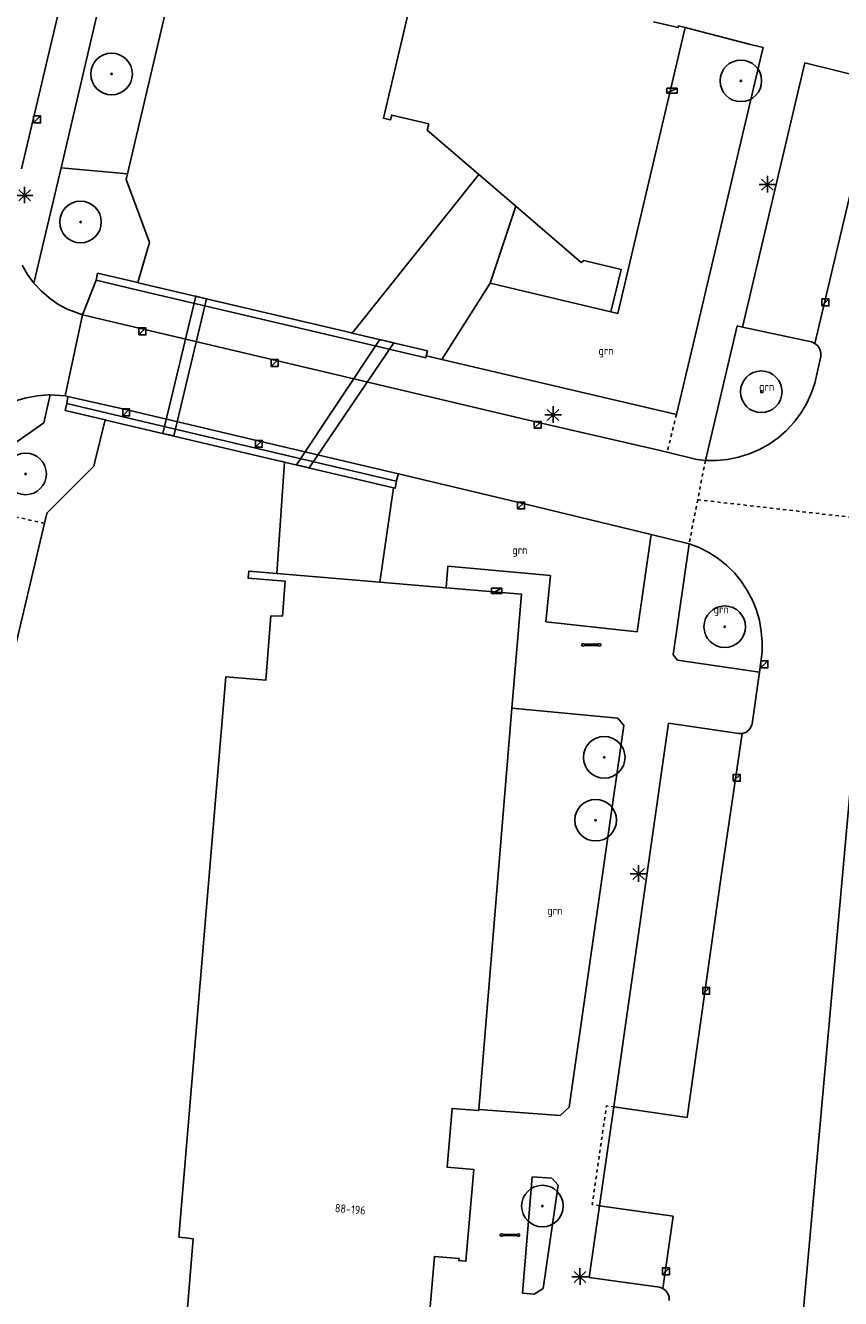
# Model space of a CAD drawing. Header units: metres. Extents: x 116958 to 118326, y 475500 to 477904.
# Tile 63 of 256: x 117410 to 117459, y 476236 to 476313. Entities that reach past the tile are written whole.
import ezdxf

# ---------------------------------------------------------------- set-up
doc = ezdxf.new("R2010")
doc.units = ezdxf.units.M
doc.header["$LTSCALE"] = 0.2
doc.linetypes.add('MATGRENS', pattern=[2, 1, -1])
doc.layers.get('0').update_dxf_attribs({"color": 6})
for name, color, linetype in [('B-WE-GR-BOOM-G', 252, 'Continuous'), ('B-WE-GR-GROENVOORZIENING-GV', 252, 'Continuous'), ('B-WE-GW-WATERGANG_INSTEEK-G', 252, 'Continuous'), ('B-WE-GW-WATERGANG_WATERLIJN-G', 252, 'Continuous'), ('B-WE-IE-FIETSENSTANG-G', 252, 'Continuous'), ('B-WE-IE-MEUBILAIR_WEGMEUBILAIR_LICHTMAST-G', 252, 'Continuous'), ('B-WE-KL-DATA_KAST-G', 90, 'Continuous'), ('B-WE-KW-KUNSTWERK_DUIKER-GV', 252, 'Continuous'), ('B-WE-KW-KUNSTWERK_WALBESCHERMING-GV', 252, 'Continuous'), ('B-WE-OG-BEBOUWING-GV', 252, 'Continuous'), ('B-WE-OG-HUISNUMMER-T25', 2, 'Continuous'), ('B-WE-RI-HWA_KOLK_TROTTOIRKOLK-G', 252, 'Continuous'), ('B-WE-VH-MATERIAALGRENS-G', 252, 'MATGRENS'), ('B-WE-VH-VERHARDING_ASFALT-GV', 252, 'Continuous')]:
    doc.layers.add(name, color=color, linetype=linetype)
doc.styles.get("Standard").update_dxf_attribs({"font": 'isocp.shx'})

# ---------------------------------------------------------------- blocks, each defined once
blk = doc.blocks.new('BGT_GR')
at = {"insert": (0.043, 0.019), "char_height": 0.1, "attachment_point": 5, "line_spacing_factor": 0.8}
blk.add_mtext('{\\C256;grn}', dxfattribs=at)
blk = doc.blocks.new('CELQ70108')
for p, q in [((-0.62, 0.31), (0.62, 0.31)), ((-0.62, -0.31), (-0.62, 0.31)), ((-0.62, -0.31), (0.62, 0.31)), ((0.62, -0.31), (0.62, 0.31)), ((-0.62, -0.31), (0.62, -0.31))]:
    blk.add_line(p, q)
blk = doc.blocks.new('CELQ211865')
for p, q in [((-0.5, 0), (0.5, 0)), ((0.354, -0.336), (-0.354, 0.336)), ((0.354, 0.336), (-0.354, -0.336)), ((-0.001, 0.526), (0, -0.474))]:
    blk.add_line(p, q)
blk = doc.blocks.new('Kvtrot')
blk.add_line((0, -420), (420, 0))
at = {"flags": 128}
blk.add_lwpolyline([(0, -420), (420, -420), (420, 0), (0, 0)], close=True, dxfattribs=at)
blk = doc.blocks.new('Koppelplaat_baz')
for p, q in [((-91, 22), (-106, 20)), ((-91, 22), (-91, 15)), ((-91, 15), (91, 15)), ((-91, 0), (-91, -8)), ((-91, 0), (91, 0)), ((91, 22), (106, 20)), ((91, 22), (91, 15)), ((91, 0), (91, -8)), ((-91, -8), (-106, -6)), ((91, -8), (106, -6))]:
    blk.add_line(p, q)
for centre, start, end in [((-104, 8), 97.5946, 262.4054), ((104, 8), 277.5946, 82.4054)]:
    blk.add_arc(centre, 13.1, start, end)
blk = doc.blocks.new('Bestboom')
h = blk.add_hatch(color=256)
h.dxf.hatch_style = 1
h.paths.add_polyline_path([(41, 0, 1), (-41, 0, 1)])
for radius in [1260, 41.1]:
    blk.add_circle((0, 0), radius)

msp = doc.modelspace()

# ---------------------------------------------------------------- linework, layer by layer
at = {"layer": 'B-WE-GR-GROENVOORZIENING-GV', "flags": 128}
msp.add_lwpolyline([(117437.819, 476297.171), (117445.136, 476295.435)], dxfattribs=at)
at = {"layer": 'B-WE-GW-WATERGANG_INSTEEK-G', "flags": 128}
for points in [[(117415.831, 476303.802), (117411.806, 476304.172)], [(117437.819, 476297.171), (117439.359, 476301.839)], [(117434.88, 476292.559), (117437.819, 476297.171)], [(117431.121, 476279.07), (117431.959, 476284.78)]]:
    msp.add_lwpolyline(points, dxfattribs=at)
at = {"layer": 'B-WE-GW-WATERGANG_WATERLIJN-G', "flags": 128}
for points in [[(117415.831, 476303.802), (117432.578, 476375.081), (117433.506, 476380.019), (117432.798, 476383.147), (117431.087, 476385.487), (117428.431, 476387.494), (117426.816, 476388.232), (117406.259, 476397.623), (117404.537, 476398.018)], [(117416.455, 476297.213), (117417.163, 476299.644), (117415.752, 476303.466), (117415.831, 476303.802)], [(117437.118, 476303.759), (117429.459, 476294.158)], [(117410.802, 476282.651), (117410.939, 476283.233), (117410.965, 476283.259), (117413.794, 476286.096), (117413.879, 476286.442), (117414.478, 476288.897)], [(117425.346, 476286.338), (117424.884, 476279.593)], [(117396.264, 476221.052), (117396.317, 476221.292), (117396.505, 476222.146), (117410.802, 476282.651)]]:
    msp.add_lwpolyline(points, dxfattribs=at)
at = {"layer": 'B-WE-KW-KUNSTWERK_DUIKER-GV', "flags": 128}
for points in [[(117418.638, 476287.927), (117420.616, 476296.233), (117419.978, 476296.394), (117417.984, 476288.066), (117418.638, 476287.927)], [(117426.838, 476285.985), (117431.972, 476293.569), (117431.129, 476293.774), (117426.068, 476286.176), (117426.838, 476285.985)]]:
    msp.add_lwpolyline(points, dxfattribs=at)
at = {"layer": 'B-WE-KW-KUNSTWERK_WALBESCHERMING-GV', "flags": 128}
for points in [[(117376.21, 476409.237), (117374.161, 476404.98), (117387.65, 476401.888), (117396.577, 476399.842), (117404.537, 476398.018), (117406.259, 476397.623), (117426.816, 476388.232), (117428.431, 476387.494), (117431.087, 476385.487), (117432.798, 476383.147), (117433.506, 476380.019), (117432.578, 476375.081), (117415.831, 476303.802), (117415.752, 476303.466), (117417.163, 476299.644), (117416.455, 476297.213), (117416.476, 476297.208)], [(117429.459, 476294.158), (117437.118, 476303.759)], [(117414.518, 476288.888), (117414.478, 476288.897), (117413.879, 476286.442), (117413.794, 476286.096), (117410.965, 476283.259), (117410.939, 476283.233), (117410.802, 476282.651), (117396.505, 476222.146), (117396.317, 476221.292), (117396.264, 476221.052), (117396.226, 476220.88), (117400.01, 476214.648), (117399.004, 476210.709), (117398.019, 476206.851), (117397.028, 476202.97), (117391.387, 476199.763), (117391.202, 476199.658), (117390.787, 476197.88), (117374.417, 476128.268), (117374.095, 476126.869), (117375.169, 476123.145), (117374.421, 476120.191)], [(117424.884, 476279.593), (117425.346, 476286.338)]]:
    msp.add_lwpolyline(points, dxfattribs=at)
at = {"layer": 'B-WE-OG-BEBOUWING-GV', "flags": 128}
for points in [[(117444.036, 476361.056), (117431.341, 476307.171), (117431.779, 476307.068), (117431.848, 476307.36), (117434.096, 476306.831), (117433.988, 476306.441), (117437.118, 476303.759), (117439.359, 476301.839), (117443.337, 476298.43), (117443.487, 476298.547), (117445.745, 476298.013), (117445.136, 476295.435), (117445.544, 476295.338), (117449.64, 476312.666), (117449.232, 476312.763), (117449.209, 476312.665), (117447.72, 476313.017)], [(117413.927, 476297.36), (117414.026, 476297.783), (117416.455, 476297.213)], [(117413.927, 476297.36), (117416.376, 476296.785), (117429.202, 476293.771), (117433.911, 476292.665), (117433.938, 476292.779)], [(117429.459, 476294.158), (117429.416, 476294.168), (117416.476, 476297.208), (117416.455, 476297.213)], [(117429.459, 476294.158), (117434.01, 476293.088), (117433.938, 476292.779)], [(117414.478, 476288.897), (117412.049, 476289.469), (117412.149, 476289.893)], [(117432.108, 476285.192), (117425.418, 476286.768), (117414.618, 476289.312), (117412.149, 476289.893)], [(117414.478, 476288.897), (117414.518, 476288.888), (117425.09, 476286.398), (117425.203, 476286.371), (117425.346, 476286.338)], [(117431.959, 476284.78), (117425.346, 476286.338)], [(117432.108, 476285.192), (117432.147, 476285.183), (117432.047, 476284.759), (117431.959, 476284.78)], [(117439.136, 476271.435), (117439.709, 476278.35), (117435.147, 476278.733), (117431.121, 476279.07), (117424.884, 476279.593), (117423.18, 476279.735), (117423.145, 476279.317), (117425.397, 476279.128), (117425.22, 476277.015), (117424.518, 476277.028), (117424.22, 476273.14), (117422.282, 476273.295), (117421.79, 476273.334), (117418.946, 476239.398), (117419.324, 476239.352), (117419.808, 476239.293), (117418.537, 476223.772)], [(117433.901, 476231.885), (117434.43, 476238.233), (117435.925, 476238.109), (117435.914, 476237.979), (117436.346, 476237.933), (117436.814, 476243.491), (117435.21, 476243.626), (117435.51, 476247.194), (117437.114, 476247.059), (117437.12, 476247.133), (117439.136, 476271.435)]]:
    msp.add_lwpolyline(points, dxfattribs=at)
at = {"layer": 'B-WE-VH-MATERIAALGRENS-G', "flags": 128}
for points in [[(117449.1, 476289.23), (117448.539, 476286.936)], [(117450.858, 476286.443), (117450.391, 476284.064)], [(117450.391, 476284.064), (117449.867, 476281.394)], [(117450.391, 476284.064), (117460.633, 476282.889)], [(117410.802, 476282.651), (117407.919, 476283.251)], [(117444.446, 476241.299), (117443.998, 476241.379), (117444.863, 476247.351), (117445.309, 476247.286)]]:
    msp.add_lwpolyline(points, dxfattribs=at)
at = {"layer": 'B-WE-VH-VERHARDING_ASFALT-GV'}
for p, q in [((117427.009, 476378.657), (117409.403, 476304.095)), ((117417.532, 476328.478), (117411.806, 476304.172)), ((117453.599, 476311.644), (117449.64, 476312.666)), ((117454.359, 476311.448), (117453.599, 476311.644)), ((117454.182, 476310.7), (117454.359, 476311.448)), ((117450.09, 476293.387), (117454.182, 476310.7)), ((117453.108, 476294.517), (117456.884, 476310.516)), ((117456.884, 476310.516), (117461.014, 476309.508)), ((117461.256, 476309.496), (117457.493, 476293.533)), ((117411.806, 476304.172), (117410.16, 476297.185)), ((117409.457, 476298.266), (117409.779, 476297.706)), ((117409.779, 476297.706), (117410.16, 476297.185)), ((117413.113, 476295.258), (117413.927, 476297.36)), ((117410.16, 476297.185), (117410.597, 476296.708)), ((117410.597, 476296.708), (117411.084, 476296.283)), ((117411.084, 476296.283), (117411.615, 476295.914)), ((117411.615, 476295.914), (117412.183, 476295.605)), ((117413.113, 476295.258), (117412.051, 476290.352)), ((117412.183, 476295.605), (117413.113, 476295.258)), ((117415.864, 476294.61), (117413.113, 476295.258)), ((117428.097, 476291.727), (117415.864, 476294.61)), ((117452.789, 476294.586), (117450.858, 476286.443)), ((117453.108, 476294.517), (117452.789, 476294.586)), ((117457.28, 476293.617), (117453.108, 476294.517)), ((117457.493, 476293.533), (117457.28, 476293.617)), ((117457.672, 476293.387), (117457.493, 476293.533)), ((117433.938, 476292.779), (117434.88, 476292.559)), ((117449.1, 476289.23), (117450.09, 476293.387)), ((117457.496, 476291.127), (117457.845, 476292.737)), ((117457.798, 476293.192), (117457.672, 476293.387)), ((117457.857, 476292.968), (117457.798, 476293.192)), ((117457.845, 476292.737), (117457.857, 476292.968)), ((117434.88, 476292.559), (117449.1, 476289.23)), ((117440.477, 476288.81), (117428.097, 476291.727)), ((117457.276, 476290.489), (117457.496, 476291.127)), ((117410.361, 476290.359), (117409.695, 476290.236)), ((117411.035, 476290.41), (117410.361, 476290.359)), ((117411.15, 476290.412), (117410.756, 476288.727)), ((117411.15, 476290.412), (117411.035, 476290.41)), ((117412.051, 476290.352), (117411.15, 476290.412)), ((117412.228, 476290.312), (117412.051, 476290.352)), ((117456.991, 476289.877), (117457.276, 476290.489)), ((117409.695, 476290.236), (117409.047, 476290.044)), ((117412.149, 476289.893), (117412.228, 476290.312)), ((117412.228, 476290.312), (117414.72, 476289.746)), ((117414.72, 476289.746), (117415.546, 476289.558)), ((117415.546, 476289.558), (117425.641, 476287.181)), ((117456.644, 476289.298), (117456.991, 476289.877)), ((117447.844, 476287.106), (117440.477, 476288.81)), ((117456.238, 476288.759), (117456.644, 476289.298)), ((117410.756, 476288.727), (117407.687, 476286.557)), ((117455.271, 476287.82), (117455.779, 476288.264)), ((117455.779, 476288.264), (117456.238, 476288.759)), ((117454.131, 476287.101), (117454.72, 476287.431)), ((117454.72, 476287.431), (117455.271, 476287.82)), ((117425.641, 476287.181), (117432.263, 476285.621)), ((117448.539, 476286.936), (117447.844, 476287.106)), ((117448.539, 476286.936), (117450.338, 476286.496)), ((117450.338, 476286.496), (117450.858, 476286.443)), ((117451.533, 476286.436), (117452.205, 476286.5)), ((117452.205, 476286.5), (117452.867, 476286.633)), ((117452.867, 476286.633), (117453.511, 476286.834)), ((117453.511, 476286.834), (117454.131, 476287.101)), ((117450.858, 476286.443), (117451.533, 476286.436)), ((117432.263, 476285.621), (117432.108, 476285.192)), ((117439.479, 476283.922), (117432.263, 476285.621)), ((117447.58, 476281.964), (117439.479, 476283.922)), ((117446.725, 476276.065), (117447.58, 476281.964)), ((117449.867, 476281.394), (117447.58, 476281.964)), ((117449.867, 476281.394), (117448.911, 476274.663)), ((117450.483, 476281.159), (117449.867, 476281.394)), ((117451.072, 476280.861), (117450.483, 476281.159)), ((117451.627, 476280.504), (117451.072, 476280.861)), ((117452.143, 476280.092), (117451.627, 476280.504)), ((117435.147, 476278.733), (117435.258, 476280.048)), ((117435.258, 476280.048), (117441.46, 476279.481)), ((117452.613, 476279.629), (117452.143, 476280.092)), ((117453.033, 476279.12), (117452.613, 476279.629)), ((117441.46, 476279.481), (117441.189, 476276.666)), ((117453.398, 476278.571), (117453.033, 476279.12)), ((117453.705, 476277.986), (117453.398, 476278.571)), ((117453.95, 476277.374), (117453.705, 476277.986)), ((117454.13, 476276.739), (117453.95, 476277.374)), ((117441.189, 476276.666), (117446.725, 476276.065)), ((117454.244, 476276.089), (117454.13, 476276.739)), ((117454.291, 476275.431), (117454.244, 476276.089)), ((117454.289, 476274.853), (117454.291, 476275.431)), ((117448.911, 476274.663), (117449.165, 476274.336)), ((117449.165, 476274.336), (117454.131, 476273.614)), ((117454.131, 476273.614), (117454.289, 476274.853)), ((117453.689, 476270.489), (117454.131, 476273.614)), ((117460.162, 476272.3), (117456.77, 476234.586)), ((117445.552, 476270.839), (117439.136, 476271.435)), ((117442.598, 476247.267), (117445.913, 476270.38)), ((117448.619, 476270.523), (117445.309, 476247.286)), ((117445.913, 476270.38), (117445.552, 476270.839)), ((117452.893, 476269.896), (117448.619, 476270.523)), ((117453.618, 476270.277), (117453.689, 476270.489)), ((117451.821, 476261.253), (117453.091, 476269.898)), ((117453.091, 476269.898), (117452.893, 476269.896)), ((117453.091, 476269.898), (117453.304, 476269.966)), ((117453.304, 476269.966), (117453.486, 476270.096)), ((117453.486, 476270.096), (117453.618, 476270.277)), ((117449.752, 476246.651), (117451.821, 476261.253)), ((117442.062, 476246.765), (117442.598, 476247.267)), ((117444.446, 476241.299), (117445.309, 476247.286)), ((117445.309, 476247.286), (117449.752, 476246.651)), ((117437.12, 476247.133), (117442.062, 476246.765)), ((117440.36, 476243.05), (117439.767, 476236.013)), ((117441.555, 476242.962), (117440.36, 476243.05)), ((117441.024, 476236.295), (117441.925, 476242.55)), ((117441.925, 476242.55), (117441.555, 476242.962)), ((117443.811, 476236.949), (117444.446, 476241.299)), ((117448.894, 476240.673), (117444.446, 476241.299)), ((117448.27, 476236.29), (117448.894, 476240.673)), ((117448.07, 476236.357), (117443.811, 476236.949)), ((117448.27, 476236.29), (117448.07, 476236.357)), ((117439.767, 476236.013), (117440.483, 476235.948)), ((117440.483, 476235.948), (117441.024, 476236.295)), ((117448.447, 476236.163), (117448.27, 476236.29)), ((117448.58, 476235.99), (117448.447, 476236.163)), ((117448.655, 476235.785), (117448.58, 476235.99)), ((117448.666, 476235.567), (117448.655, 476235.785))]:
    msp.add_line(p, q, dxfattribs=at)

# ---------------------------------------------------------------- block references
at = {"layer": 'B-WE-GR-BOOM-G', "xscale": 0.001, "yscale": 0.001, "zscale": 0.001}
for p in [(117414.868, 476309.851), (117453.006, 476309.434), (117412.988, 476300.885), (117454.244, 476290.601), (117409.659, 476285.626), (117452.03, 476276.369), (117444.725, 476268.459), (117444.205, 476264.652), (117440.979, 476241.279)]:
    msp.add_blockref('Bestboom', p, dxfattribs=at)
at = {"layer": 'B-WE-GR-GROENVOORZIENING-GV', "xscale": 5, "yscale": 5, "zscale": 5}
for p in [(117444.62, 476292.918), (117454.358, 476290.738), (117439.399, 476280.843), (117451.601, 476277.251), (117441.516, 476259.01)]:
    msp.add_blockref('BGT_GR', p, dxfattribs=at)
at = {"layer": 'B-WE-IE-FIETSENSTANG-G', "xscale": 0.005, "yscale": 0.005, "zscale": 0.005, "rotation": 0.00499999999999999}
for p in [(117443.942, 476275.238), (117439.014, 476239.487)]:
    msp.add_blockref('Koppelplaat_baz', p, dxfattribs=at)
at = {"layer": 'B-WE-IE-MEUBILAIR_WEGMEUBILAIR_LICHTMAST-G'}
for p in [(117454.613, 476303.15), (117409.601, 476302.493), (117441.627, 476289.201), (117446.805, 476261.399), (117443.258, 476236.983)]:
    msp.add_blockref('CELQ211865', p, dxfattribs=at)
at = {"layer": 'B-WE-KL-DATA_KAST-G', "xscale": 0.5, "yscale": 0.5, "zscale": 0.5}
for p in [(117448.838, 476308.839), (117438.211, 476278.544)]:
    msp.add_blockref('CELQ70108', p, dxfattribs=at)
at = {"layer": 'B-WE-RI-HWA_KOLK_TROTTOIRKOLK-G', "xscale": 0.001, "yscale": 0.001, "zscale": 0.001}
for p in [(117410.146, 476307.306), (117457.919, 476296.222), (117416.529, 476294.466), (117424.537, 476292.559), (117415.546, 476289.558), (117440.477, 476288.81), (117423.586, 476287.659), (117439.479, 476283.922), (117454.221, 476274.31), (117452.547, 476267.426), (117450.694, 476254.527), (117448.253, 476237.541)]:
    msp.add_blockref('Kvtrot', p, dxfattribs=at)

# ---------------------------------------------------------------- texts
at = {"layer": 'B-WE-OG-HUISNUMMER-T25'}
msp.add_text('88-196', height=0.5, rotation=355.2, dxfattribs=at).set_placement((117428.384, 476240.914))

doc.saveas('drawing.dxf')
